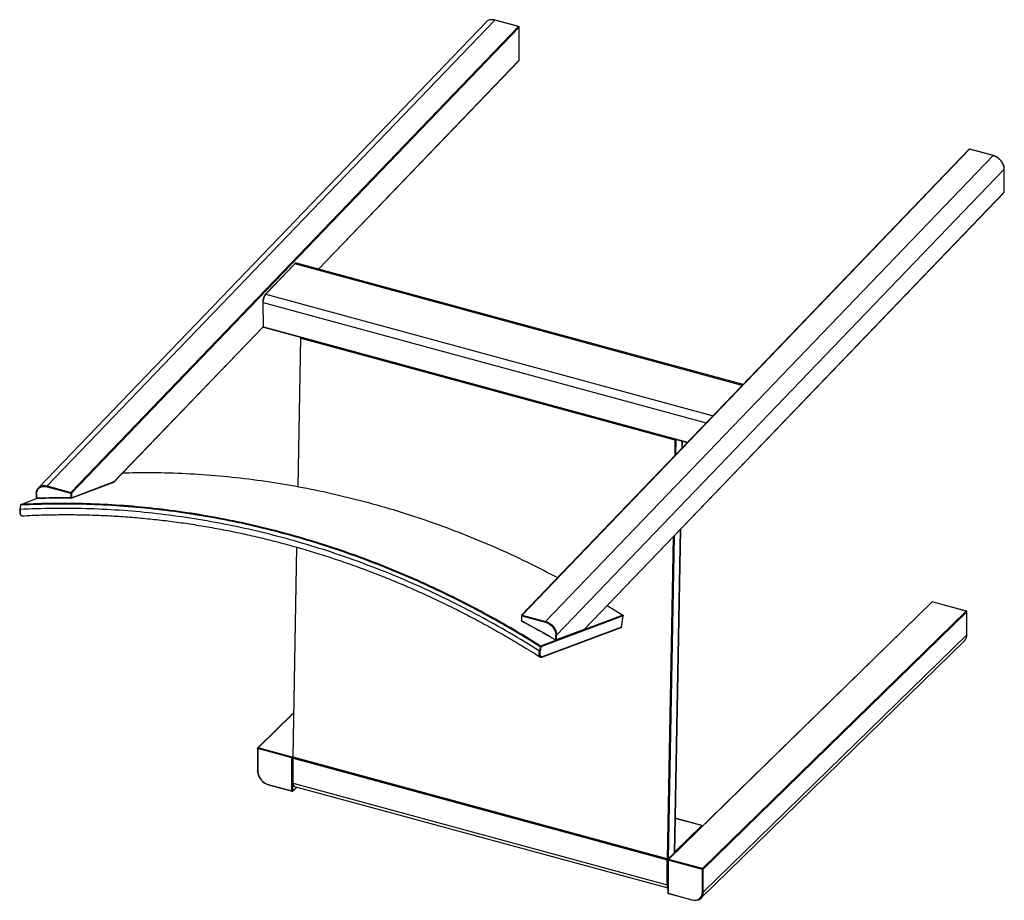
# Paper-space layout '_Trimetric' of a CAD drawing. Header units: millimetres. Extents: x -396 to 396, y -271 to 436.
import ezdxf

# ---------------------------------------------------------------- set-up
doc = ezdxf.new("R2010")
doc.units = ezdxf.units.MM

psp = doc.layouts.new('_Trimetric')

# ---------------------------------------------------------------- linework, layer by layer
at = {"color": 7, "linetype": 'Continuous', "lineweight": 25}
for p, q in [((-373.51, 61.81), (-13.75, 436.02)), ((5.26, 430.86), (-13.75, 436.02)), ((5.4, 430.92), (-13.62, 436.09)), ((-20.87, 434.48), (-380.63, 60.27)), ((5.26, 430.86), (-354.5, 56.65)), ((5.71, 430.32), (-354.05, 56.11)), ((5.71, 403.73), (5.71, 430.32)), ((5.77, 403.85), (5.77, 430.44)), ((-155.53, 236.01), (5.71, 403.73)), ((-155.42, 235.98), (5.63, 403.5)), ((367.46, 332.25), (7.71, -41.96)), ((8.06, -41.89), (367.82, 332.32)), ((27.07, -47.06), (386.83, 327.15)), ((386.83, 327.15), (367.82, 332.32)), ((386.97, 327.22), (367.96, 332.38)), ((35.92, -58.03), (395.68, 316.18)), ((395.68, 297.74), (395.68, 316.18)), ((395.74, 297.86), (395.74, 316.3)), ((395.74, 316.3), (395.74, 316.3)), ((58.09, -53.56), (395.6, 297.51)), ((58.17, -53.33), (395.68, 297.74)), ((-174.9, 240.11), (-198.23, 215.85)), ((-197.87, 215.92), (-174.55, 240.18)), ((185.01, 142.46), (-174.55, 240.18)), ((185.77, 143.25), (-173.16, 240.8)), ((-198.23, 215.84), (-198.23, 215.85)), ((-197.87, 215.92), (161.68, 118.2)), ((-200.39, 209.67), (-200.39, 209.5)), ((-199.74, 189.54), (-200.12, 209.29)), ((-200.12, 209.29), (156.17, 112.46)), ((-319.75, 65.05), (-199.98, 189.63)), ((-319.67, 65.28), (-200.01, 189.75)), ((-199.74, 189.54), (141.19, 96.88)), ((-199.64, 189.3), (141.02, 96.71)), ((-169.93, 180.73), (-172.16, 61.26)), ((-171.89, 61.22), (-169.66, 180.5)), ((-169.93, 180.7), (-169.93, 180.73)), ((-169.69, 181.16), (-169.77, 181.09)), ((-169.77, 181.09), (-169.75, 181.1)), ((-169.66, 180.5), (131.04, 98.78)), ((131.04, 98.78), (130.8, 86.08)), ((131.71, 98.87), (131.49, 86.79)), ((132.03, 99.16), (131.71, 98.87)), ((136.74, 97.88), (136.63, 92.14)), ((136.69, 92.2), (136.79, 97.86)), ((-354.31, 52.01), (-319.94, 64.93)), ((-354.05, 52.36), (-319.67, 65.28)), ((-382.41, 55.53), (-382.41, 52.12)), ((-373.74, 61.17), (-354.72, 56)), ((-373.51, 61.81), (-354.5, 56.65)), ((-354.72, 56), (-354.72, 52.25)), ((-354.05, 56.11), (-354.05, 52.36)), ((-394.59, 46.94), (-382.06, 51.65)), ((-382.14, 55.3), (-382.14, 51.89)), ((-381.89, 51.63), (-381.85, 51.63)), ((-354.45, 51.98), (-354.49, 51.98)), ((-395.01, 46.62), (-395.56, 43.03)), ((-395.29, 42.87), (-394.76, 46.36)), ((135.41, 26.87), (130.56, -232.97)), ((130.62, -232.86), (135.47, 26.93)), ((129.58, 20.81), (124.76, -237.74)), ((130.27, 21.53), (125.43, -237.65)), ((-173.07, 12.61), (-176.21, -155.79)), ((-175.94, -156.02), (-172.8, 12.53)), ((337.4, -31.46), (125.52, -238.26)), ((125.87, -238.19), (337.75, -31.39)), ((365.16, -38.84), (337.75, -31.39)), ((365.29, -38.79), (337.88, -31.33)), ((76.54, -34.37), (89.15, -42)), ((153.28, -245.64), (365.16, -38.84)), ((153.73, -246.19), (365.61, -39.39)), ((365.61, -57.82), (365.61, -39.39)), ((365.66, -57.7), (365.66, -39.27)), ((365.66, -39.28), (365.66, -39.27)), ((7.57, -42.31), (7.57, -46.28)), ((7.83, -46.72), (7.82, -46.7)), ((7.83, -42.54), (26.85, -47.7)), ((7.83, -46.51), (7.83, -42.54)), ((8.06, -41.89), (27.07, -47.06)), ((89.15, -42), (23.05, -66.84)), ((89.39, -42.54), (23.29, -67.38)), ((88.03, -51.54), (89.39, -42.54)), ((88.08, -51.49), (89.44, -42.5)), ((24.1, -75.81), (87.76, -51.88)), ((88.03, -51.54), (24.37, -75.46)), ((35.66, -62.04), (57.9, -53.68)), ((35.92, -61.69), (58.17, -53.33)), ((87.74, -51.89), (87.77, -51.88)), ((35.22, -61.99), (35.23, -62)), ((35.25, -61.8), (35.25, -58.14)), ((35.92, -61.69), (35.92, -58.03)), ((151.87, -269.37), (363.75, -62.57)), ((365.61, -57.82), (153.73, -264.62)), ((22.63, -67.34), (22.1, -70.84)), ((23.29, -67.38), (22.76, -70.88)), ((-175.55, -120.48), (-204.37, -148.6)), ((-204.02, -148.53), (-175.56, -120.75)), ((-204.52, -148.96), (-204.52, -167.39)), ((-176.84, -156.64), (-204.25, -149.19)), ((-204.25, -149.19), (-204.25, -167.62)), ((-176.6, -155.98), (-204.02, -148.53)), ((-176.84, -183.21), (-176.84, -156.64)), ((-176.6, -155.98), (-176.21, -155.6)), ((-176.22, -156.65), (-176.22, -176.8)), ((-175.99, -156.22), (-176.07, -156.29)), ((-175.95, -156.88), (124.75, -238.6)), ((-175.95, -177.02), (-175.95, -156.88)), ((124.76, -237.74), (-175.94, -156.02)), ((-175.84, -156.29), (124.86, -238.01)), ((-195.85, -178.04), (-176.84, -183.21)), ((-195.75, -178.3), (-176.74, -183.47)), ((-176.25, -183.34), (-172.94, -180.11)), ((-176.16, -183.1), (-176.16, -176.69)), ((-176.16, -183.1), (-173.06, -180.08)), ((-175.95, -177.02), (124.75, -258.75)), ((-174.93, -179.57), (125.37, -261.19)), ((152.65, -211.02), (131.14, -205.17)), ((152.52, -211.07), (131.14, -205.26)), ((130.63, -232.44), (152.52, -211.07)), ((125.33, -237.9), (129.99, -233.65)), ((130.56, -232.97), (125.43, -237.65)), ((124.75, -258.75), (124.75, -238.6)), ((125.37, -238.62), (125.37, -265.19)), ((153.05, -246.3), (125.63, -238.85)), ((125.63, -238.85), (125.63, -265.42)), ((153.28, -245.64), (125.87, -238.19)), ((153.05, -264.73), (153.05, -246.3)), ((153.73, -264.62), (153.73, -246.19)), ((125.63, -265.42), (144.65, -270.59)), ((125.74, -265.67), (144.75, -270.84))]:
    psp.add_line(p, q, dxfattribs=at)
at = {"color": 7, "linetype": 'Continuous', "lineweight": 25, "flags": 128}
for points in [[(-199.74, 189.54), (-199.73, 189.46), (-199.72, 189.39), (-199.7, 189.34), (-199.67, 189.31), (-199.64, 189.3)], [(-382.14, 55.3), (-382.22, 55.33), (-382.29, 55.36), (-382.35, 55.41), (-382.39, 55.45), (-382.4, 55.5), (-382.41, 55.53)], [(-395.29, 42.87), (-395.37, 42.89), (-395.44, 42.92), (-395.49, 42.95), (-395.53, 42.98), (-395.55, 43.01), (-395.56, 43.03)], [(7.57, -42.31), (7.57, -42.34), (7.59, -42.39), (7.63, -42.43), (7.68, -42.47), (7.75, -42.51), (7.83, -42.54)], [(-204.25, -149.19), (-204.34, -149.16), (-204.41, -149.13), (-204.46, -149.08), (-204.5, -149.04), (-204.52, -148.99), (-204.52, -148.96)], [(-175.95, -156.88), (-176.03, -156.85), (-176.1, -156.82), (-176.16, -156.78), (-176.2, -156.73), (-176.22, -156.68), (-176.22, -156.65)], [(-175.94, -156.02), (-176.03, -155.99), (-176.1, -155.95), (-176.15, -155.91), (-176.19, -155.87), (-176.21, -155.82), (-176.21, -155.79)], [(-176.07, -156.29), (-176.03, -156.26), (-175.97, -156.23)], [(-175.84, -156.29), (-175.85, -156.28), (-175.88, -156.26), (-175.91, -156.22), (-175.93, -156.17), (-175.94, -156.1), (-175.94, -156.02)], [(-204.25, -167.62), (-204.34, -167.59), (-204.41, -167.55), (-204.46, -167.51), (-204.5, -167.47), (-204.52, -167.42), (-204.52, -167.39)], [(-195.85, -178.04), (-195.85, -178.12), (-195.83, -178.19), (-195.81, -178.24), (-195.78, -178.28), (-195.75, -178.3)], [(-176.22, -176.8), (-176.22, -176.82), (-176.2, -176.87), (-176.16, -176.92), (-176.1, -176.96), (-176.03, -177), (-175.95, -177.02)], [(124.86, -238.01), (124.85, -238.01), (124.82, -237.99), (124.79, -237.95), (124.77, -237.89), (124.76, -237.82), (124.76, -237.74)], [(125.63, -238.85), (125.55, -238.82), (125.48, -238.78), (125.43, -238.74), (125.39, -238.69), (125.37, -238.64), (125.37, -238.62)], [(125.37, -265.19), (125.37, -265.22), (125.39, -265.27), (125.43, -265.31), (125.48, -265.35), (125.55, -265.39), (125.63, -265.42)], [(125.63, -265.42), (125.64, -265.5), (125.65, -265.56), (125.67, -265.62), (125.7, -265.65), (125.74, -265.67)], [(144.88, -270.79), (146.61, -271.09), (148.27, -271.05), (149.8, -270.68), (151.14, -269.98), (152.24, -268.98), (153.05, -267.72), (153.56, -266.24), (153.73, -264.62)], [(144.65, -270.59), (144.65, -270.66), (144.67, -270.73), (144.69, -270.78), (144.72, -270.82), (144.75, -270.84)]]:
    psp.add_lwpolyline(points, dxfattribs=at)
at = {"color": 7, "linetype": 'Continuous', "lineweight": 25}
for centre, radius, start, end in [((-13.64, 435.94), 0.143, 81.82726, 146.25103), ((5.38, 430.78), 0.143, 81.82726, 146.25103), ((5.1, 430.26), 0.616, 4.99728, 74.59992), ((5.27, 430.44), 0.5, 360, 74.79549), ((5.6, 430.44), 0.166, 310.64064, 357.99746), ((5.27, 403.85), 0.5, 316.12795, 360), ((5.4, 403.71), 0.308, 317.14796, 3.12828), ((5.6, 403.85), 0.166, 310.64064, 357.99746), ((367.82, 331.9), 0.5, 74.79549, 136.12795), ((367.7, 331.99), 0.348, 70.64622, 133.0315), ((367.94, 332.24), 0.143, 81.82726, 146.25103), ((386.95, 327.07), 0.143, 82.07375, 146.21192), ((395.57, 316.31), 0.168, 310.77163, 355.83288), ((395.24, 297.86), 0.5, 316.12795, 360), ((395.38, 297.72), 0.308, 317.14799, 3.12826), ((395.58, 297.87), 0.166, 310.64064, 357.99746), ((-174.67, 239.85), 0.353, 71.17722, 132.5005), ((-173.36, 239.38), 1.44, 82.0469, 146.0314), ((-189.74, 209.46), 10.39, 141.55034, 180.94631), ((-197.99, 215.59), 0.353, 71.17722, 132.5005), ((-200.09, 209.61), 0.314, 198.65823, 263.96037), ((-199.71, 189.85), 0.314, 198.65823, 263.96037), ((-169.63, 180.82), 0.318, 202.19923, 264.61225), ((-169.56, 180.85), 0.312, 109.69861, 129.07009), ((-168.59, 180.49), 1.08, 145.33977, 178.97972), ((132.14, 98.75), 1.1, 145.68842, 178.63107), ((131.28, 99.54), 0.799, 252.55587, 303.03667), ((131.13, 98.86), 0.581, 1.30787, 48.46758), ((-382.24, 55.52), 0.166, 130.64064, 177.99746), ((-372.7, 61.17), 1.04, 141.54172, 180.13687), ((-353.69, 56), 1.04, 141.54172, 180.13687), ((-354.49, 56.73), 0.771, 252.69603, 305.39891), ((-354.66, 56.05), 0.616, 4.99728, 74.59992), ((-381.91, 52.12), 0.5, 180.05494, 271.98188), ((-354.49, 52.48), 0.5, 269.48444, 291.03847), ((337.75, -31.82), 0.5, 74.79549, 134.30503), ((337.63, -31.72), 0.353, 71.12274, 131.78731), ((337.86, -31.47), 0.135, 80.73183, 143.96753), ((365.27, -38.92), 0.135, 80.8395, 143.95159), ((365, -39.42), 0.607, 3.39156, 74.33381), ((365.5, -39.26), 0.168, 310.85376, 354.52919), ((8.07, -42.31), 0.5, 136.12795, 180), ((8.07, -46.28), 0.5, 180.01705, 241.79934), ((7.94, -42.22), 0.353, 71.17722, 132.5005), ((8.87, -42.53), 1.04, 141.54172, 180.13687), ((27.89, -47.7), 1.04, 141.54172, 180.13687), ((35.48, -61.57), 0.5, 239.9737, 290.59561), ((35.48, -57.4), 0.771, 252.69603, 305.39891), ((359.15, -58.03), 6.46, 315.35447, 1.91129), ((365.5, -57.69), 0.166, 310.64064, 357.99746), ((22.51, -69.55), 1.36, 252.64036, 281.0104), ((-204.02, -148.96), 0.5, 134.30503, 180), ((-204.13, -148.87), 0.358, 71.58383, 131.32619), ((-203.23, -149.18), 1.02, 140.51294, 180.34344), ((-175.81, -156.63), 1.02, 140.51294, 180.34344), ((-176.61, -155.85), 0.82, 253.62805, 298.64941), ((-176.78, -156.58), 0.621, 13.12519, 73.86508), ((-175.72, -156.65), 0.5, 134.30503, 180), ((-175.71, -155.8), 0.5, 178.9306, 254.79549), ((-174.84, -156.89), 1.12, 147.93116, 179.29147), ((-192.34, -166.55), 12.14, 183.39156, 254.33381), ((-192.74, -166.94), 11.54, 183.39156, 254.33381), ((-173.44, -177.5), 2.55, 169.35156, 234.37442), ((-176.61, -182.48), 0.771, 252.69603, 305.39891), ((-176.59, -183.26), 0.255, 169.35156, 234.37442), ((-176.6, -182.98), 0.5, 254.79549, 314.30503), ((-176.48, -183.12), 0.323, 315.35447, 1.91129), ((152.63, -211.15), 0.135, 80.73183, 143.96753), ((152.34, -211.67), 0.625, 16.71239, 73.73246), ((152.52, -211.5), 0.5, 8.88824, 74.79549), ((130.22, -232.97), 0.34, 316.59768, 0.65851), ((130.12, -232.85), 0.5, 315.7391, 358.9306), ((130.47, -232.85), 0.152, 308.25329, 356.74792), ((125.85, -238.61), 1.1, 147.46648, 179.51147), ((124.98, -237.82), 0.82, 253.62805, 298.64941), ((125, -236.98), 0.799, 252.55587, 303.03667), ((124.99, -237.53), 0.5, 254.79549, 312.36146), ((124.81, -238.55), 0.625, 13.28498, 59.52209), ((125.1, -237.65), 0.337, 313.44828, 0.74784), ((125.87, -238.62), 0.5, 134.30503, 180), ((125.75, -238.53), 0.358, 71.58383, 131.32619), ((126.66, -238.84), 1.02, 140.51294, 180.34344), ((154.07, -246.29), 1.02, 140.51294, 180.34344), ((153.28, -245.56), 0.771, 252.69603, 305.39891), ((153.12, -246.22), 0.607, 3.39156, 74.33381), ((128.09, -259.09), 3.36, 174.23919, 215.80577), ((124.98, -257.93), 0.848, 254.35873, 297.30271), ((125.87, -265.19), 0.5, 180, 254.79549), ((146.88, -264.83), 6.18, 248.8623, 0.92226), ((153.28, -263.99), 0.771, 252.69603, 305.39891), ((144.77, -270.71), 0.135, 260.73183, 323.96753)]:
    psp.add_arc(centre, radius, start, end, dxfattribs=at)
for points, knots in [([(-13.75, 436.02), (-14.33, 436.15), (-15.49, 436.4), (-17.16, 436.35), (-18.69, 435.97), (-19.96, 435.34), (-20.58, 434.72), (-20.85, 434.45)], [0, 0, 0, 0, 0.209929, 0.419851, 0.629777, 0.8397, 1, 1, 1, 1]), ([(395.68, 316.18), (395.68, 316.27), (395.68, 316.44), (395.67, 316.69), (395.65, 316.94), (395.62, 317.19), (395.59, 317.44), (395.55, 317.68), (395.51, 317.93), (395.46, 318.16), (395.4, 318.4), (395.34, 318.63), (395.28, 318.86), (395.2, 319.09), (395.13, 319.31), (395.05, 319.53), (394.97, 319.74), (394.88, 319.96), (394.79, 320.16), (394.7, 320.37), (394.61, 320.57), (394.51, 320.76), (394.41, 320.95), (394.31, 321.14), (394.2, 321.33), (394.1, 321.51), (393.99, 321.68), (393.88, 321.85), (393.77, 322.02), (393.66, 322.18), (393.54, 322.34), (393.43, 322.5), (393.32, 322.65), (393.2, 322.8), (392.99, 323.07), (392.65, 323.46), (392.19, 323.96), (391.7, 324.42), (391.2, 324.86), (390.68, 325.26), (390.15, 325.63), (389.61, 325.97), (389.06, 326.28), (388.5, 326.55), (387.95, 326.79), (387.39, 326.99), (387.02, 327.1), (386.83, 327.15)], [0, 0, 0, 0, 0.018943, 0.037609, 0.056004, 0.074135, 0.092006, 0.109623, 0.126991, 0.144114, 0.160997, 0.177641, 0.194052, 0.210232, 0.226184, 0.24191, 0.257413, 0.272694, 0.287757, 0.302602, 0.317231, 0.331647, 0.345849, 0.35984, 0.373621, 0.387192, 0.400555, 0.41371, 0.426659, 0.439401, 0.451937, 0.464268, 0.476393, 0.488314, 0.500031, 0.543485, 0.586532, 0.629225, 0.671612, 0.713737, 0.755645, 0.797213, 0.838386, 0.879211, 0.919727, 0.959977, 1, 1, 1, 1]), ([(395.74, 316.3), (395.7, 316.97), (395.61, 318.21), (394.9, 320.38), (393.61, 322.68), (391.66, 324.75), (389.39, 326.36), (387.84, 326.91), (386.97, 327.22)], [0, 0, 0, 0, 0.147814, 0.269654, 0.464681, 0.662976, 0.811391, 1, 1, 1, 1]), ([(-173.15, 240.76), (-173.25, 240.8), (-173.55, 240.9), (-174.08, 240.74), (-174.56, 240.47), (-174.82, 240.17), (-174.9, 240.08)], [0, 0, 0, 0, 0.1712782, 0.4988396, 0.8402695, 1, 1, 1, 1]), ([(-198.22, 215.83), (-198.4, 215.63), (-198.79, 215.2), (-199.31, 214.25), (-199.66, 213.48), (-199.78, 213.05), (-199.79, 213.02)], [0, 0, 0, 0, 0.292324, 0.63544, 0.973661, 1, 1, 1, 1]), ([(-199.79, 213.02), (-199.91, 212.65), (-200.15, 211.9), (-200.35, 210.73), (-200.38, 210.01), (-200.39, 209.67)], [0, 0, 0, 0, 0.323859, 0.675181, 1, 1, 1, 1]), ([(-200.01, 189.77), (-200.01, 189.76), (-200.01, 189.72), (-199.98, 189.61), (-199.92, 189.49), (-199.83, 189.39), (-199.75, 189.34), (-199.68, 189.3), (-199.64, 189.3), (-199.64, 189.3)], [0, 0, 0, 0, 0.045928, 0.20265, 0.511503, 0.665242, 0.822016, 0.978711, 1, 1, 1, 1]), ([(-169.74, 181.11), (-169.78, 181.07), (-169.85, 181), (-169.91, 180.86), (-169.93, 180.75), (-169.93, 180.7), (-169.93, 180.7)], [0, 0, 0, 0, 0.339584, 0.674929, 0.989059, 1, 1, 1, 1]), ([(-312.81, 72.27), (-309.23, 72.39), (-296.79, 72.84), (-275.35, 72.49), (-248.53, 71.21), (-221.59, 68.78), (-194.76, 65.29), (-168.08, 60.75), (-141.62, 55.18), (-115.26, 48.56), (-88.88, 40.86), (-62.53, 32.06), (-36.27, 22.18), (-10.35, 11.25), (14.02, 0.01), (29.56, -8.07), (36.72, -11.79)], [0, 0, 0, 0, 0.0304171, 0.1054751, 0.180837, 0.2564538, 0.3322754, 0.4068935, 0.4816113, 0.5563798, 0.6311495, 0.7073951, 0.7835384, 0.8595276, 0.9353115, 1, 1, 1, 1]), ([(-319.94, 64.93), (-319.93, 64.93), (-319.87, 64.95), (-319.78, 65.02), (-319.7, 65.14), (-319.68, 65.23), (-319.67, 65.28)], [0, 0, 0, 0, 0.046553, 0.424997, 0.720327, 1, 1, 1, 1]), ([(-319.91, 64.94), (-319.91, 64.94), (-319.89, 64.95), (-319.85, 64.97), (-319.8, 65), (-319.76, 65.04), (-319.74, 65.06)], [0, 0, 0, 0, 0.096495, 0.274533, 0.530051, 1, 1, 1, 1]), ([(-319.67, 65.28), (-319.67, 65.22), (-319.68, 65.13), (-319.74, 65.08), (-319.76, 65.06)], [0, 0, 0, 0, 0.667881, 1, 1, 1, 1]), ([(-382.35, 55.65), (-382.32, 56.2), (-382.26, 57.31), (-381.71, 58.76), (-381.16, 59.76), (-380.69, 60.16), (-380.6, 60.24)], [0, 0, 0, 0, 0.308985, 0.617968, 0.926959, 1, 1, 1, 1]), ([(-382.14, 55.3), (-382.14, 56.37), (-381.92, 57.37), (-381.08, 59.12), (-380.46, 59.85), (-378.9, 60.94), (-377.97, 61.29), (-375.94, 61.55), (-374.84, 61.47), (-373.74, 61.17)], [0, 0, 0, 0, 0.25, 0.25, 0.5, 0.5, 0.75, 0.75, 1, 1, 1, 1]), ([(-380.6, 60.24), (-380.34, 60.51), (-379.72, 61.13), (-378.45, 61.76), (-376.92, 62.14), (-375.25, 62.19), (-374.09, 61.94), (-373.51, 61.81)], [0, 0, 0, 0, 0.160298, 0.370223, 0.580149, 0.790071, 1, 1, 1, 1]), ([(23.05, -66.84), (7.22, -56.86), (-8.98, -47.44), (-42, -29.8), (-58.82, -21.58), (-92.95, -6.44), (-110.26, 0.49), (-145.25, 12.96), (-162.92, 18.52), (-198.48, 28.21), (-216.37, 32.34), (-252.22, 39.16), (-270.18, 41.85), (-306.02, 45.77), (-323.9, 47), (-359.44, 48.03), (-377.1, 47.84), (-394.59, 46.94)], [0, 0, 0, 0, 0.125, 0.125, 0.25, 0.25, 0.375, 0.375, 0.5, 0.5, 0.625, 0.625, 0.75, 0.75, 0.875, 0.875, 1, 1, 1, 1]), ([(-382.4, 52.12), (-382.4, 52.09), (-382.39, 52.02), (-382.28, 51.94), (-382.19, 51.91), (-382.14, 51.89)], [0, 0, 0, 0, 0.367315, 0.695979, 1, 1, 1, 1]), ([(-382.14, 51.89), (-382.12, 51.85), (-382.09, 51.75), (-382, 51.66), (-381.94, 51.62), (-381.9, 51.63), (-381.89, 51.63)], [0, 0, 0, 0, 0.310953, 0.637978, 0.893314, 1, 1, 1, 1]), ([(-354.72, 52.25), (-354.67, 52.24), (-354.61, 52.23), (-354.48, 52.22), (-354.41, 52.22), (-354.28, 52.24), (-354.22, 52.26), (-354.11, 52.3), (-354.08, 52.33), (-354.05, 52.36)], [0, 0, 0, 0, 0.25, 0.25, 0.5, 0.5, 0.75, 0.75, 1, 1, 1, 1]), ([(-354.49, 51.98), (-354.51, 51.98), (-354.56, 51.98), (-354.62, 52.04), (-354.69, 52.13), (-354.71, 52.21), (-354.72, 52.25)], [0, 0, 0, 0, 0.15972, 0.492707, 0.752708, 1, 1, 1, 1]), ([(-354.05, 52.36), (-354.06, 52.3), (-354.09, 52.19), (-354.19, 52.07), (-354.28, 52.03), (-354.31, 52.01)], [0, 0, 0, 0, 0.361777, 0.743806, 1, 1, 1, 1]), ([(-395.56, 43.03), (-395.63, 42.39), (-395.77, 41.11), (-395.56, 39.49), (-395.01, 38.23), (-394.37, 37.96), (-394.06, 37.83)], [0, 0, 0, 0, 0.255707, 0.507569, 0.756554, 1, 1, 1, 1]), ([(-395.29, 42.87), (-395.35, 42.12), (-395.47, 40.61), (-395.18, 39.14), (-394.78, 38.32), (-394.38, 37.94), (-394.04, 37.77), (-393.81, 37.81), (-393.76, 37.82)], [0, 0, 0, 0, 0.273069, 0.546483, 0.684065, 0.821812, 0.959692, 1, 1, 1, 1]), ([(22.1, -70.84), (6.29, -60.85), (-9.89, -51.41), (-42.88, -33.75), (-59.69, -25.52), (-93.8, -10.36), (-111.1, -3.43), (-146.07, 9.06), (-163.73, 14.61), (-199.28, 24.3), (-217.16, 28.43), (-252.99, 35.23), (-270.94, 37.9), (-306.76, 41.8), (-324.64, 43.01), (-360.16, 44.01), (-377.81, 43.79), (-395.29, 42.87)], [0, 0, 0, 0, 0.125, 0.125, 0.25, 0.25, 0.375, 0.375, 0.5, 0.5, 0.625, 0.625, 0.75, 0.75, 0.875, 0.875, 1, 1, 1, 1]), ([(-395.02, 46.52), (-395.02, 46.51), (-395.02, 46.47), (-394.92, 46.42), (-394.81, 46.38), (-394.76, 46.36)], [0, 0, 0, 0, 0.31389, 0.656945, 1, 1, 1, 1]), ([(-394.72, 46.91), (-394.77, 46.88), (-394.88, 46.82), (-394.98, 46.69), (-395, 46.6), (-395.01, 46.56)], [0, 0, 0, 0, 0.395334, 0.787947, 1, 1, 1, 1]), ([(22.63, -67.34), (6.81, -57.38), (-9.38, -47.96), (-42.38, -30.33), (-59.19, -22.11), (-93.3, -6.98), (-110.6, -0.06), (-145.57, 12.41), (-163.23, 17.96), (-198.77, 27.64), (-216.64, 31.77), (-252.47, 38.59), (-270.42, 41.27), (-306.23, 45.19), (-324.1, 46.42), (-359.63, 47.46), (-377.28, 47.26), (-394.76, 46.36)], [0, 0, 0, 0, 0.125, 0.125, 0.25, 0.25, 0.375, 0.375, 0.5, 0.5, 0.625, 0.625, 0.75, 0.75, 0.875, 0.875, 1, 1, 1, 1]), ([(-394.59, 46.94), (-394.62, 46.93), (-394.64, 46.91), (-394.69, 46.84), (-394.72, 46.79), (-394.75, 46.68), (-394.76, 46.62), (-394.76, 46.49), (-394.76, 46.42), (-394.76, 46.36)], [0, 0, 0, 0, 0.25, 0.25, 0.5, 0.5, 0.75, 0.75, 1, 1, 1, 1]), ([(-393.76, 37.76), (-391.02, 37.92), (-383.57, 38.34), (-371.35, 38.68), (-357.11, 38.82), (-342.85, 38.64), (-328.56, 38.15), (-314.27, 37.35), (-299.97, 36.23), (-285.67, 34.81), (-271.37, 33.08), (-257.09, 31.03), (-242.82, 28.68), (-228.57, 26.02), (-214.35, 23.06), (-200.16, 19.79), (-186, 16.21), (-171.9, 12.34), (-157.84, 8.16), (-143.83, 3.68), (-129.89, -1.09), (-116.01, -6.16), (-102.2, -11.52), (-88.47, -17.18), (-74.82, -23.12), (-61.26, -29.35), (-47.79, -35.87), (-34.41, -42.66), (-21.14, -49.74), (-7.98, -57.09), (5.06, -64.73), (15.32, -70.95), (21.18, -74.7), (22.78, -75.73)], [0, 0, 0, 0, 0.019324, 0.052723, 0.086122, 0.119519, 0.152915, 0.186311, 0.219705, 0.253098, 0.28649, 0.319881, 0.353271, 0.386659, 0.420047, 0.453433, 0.486819, 0.520203, 0.553586, 0.586968, 0.620349, 0.653729, 0.687108, 0.720486, 0.753863, 0.787239, 0.820614, 0.853989, 0.887362, 0.920735, 0.954107, 0.987478, 1, 1, 1, 1]), ([(365.66, -39.28), (365.66, -39.27), (365.67, -39.23), (365.65, -39.16), (365.62, -39.06), (365.57, -38.97), (365.5, -38.89), (365.4, -38.82), (365.33, -38.8), (365.29, -38.79)], [0, 0, 0, 0, 0.026672, 0.176542, 0.330513, 0.489443, 0.656609, 0.828269, 1, 1, 1, 1]), ([(7.83, -46.51), (7.77, -46.48), (7.65, -46.44), (7.57, -46.35), (7.57, -46.3), (7.57, -46.28)], [0, 0, 0, 0, 0.391487, 0.814707, 1, 1, 1, 1]), ([(7.65, -46.62), (12.15, -49.05), (21.44, -54.08), (30.64, -59.37), (35.39, -62.09)], [0, 0, 0, 0, 0.484375, 1, 1, 1, 1]), ([(7.82, -46.7), (7.82, -46.69), (7.8, -46.68), (7.81, -46.6), (7.82, -46.54), (7.83, -46.51)], [0, 0, 0, 0, 0.290001, 0.6538957, 1, 1, 1, 1]), ([(27.07, -47.06), (27.17, -47.08), (27.36, -47.14), (27.65, -47.23), (27.94, -47.33), (28.23, -47.45), (28.53, -47.57), (28.81, -47.7), (29.1, -47.84), (29.39, -47.99), (29.68, -48.14), (29.96, -48.31), (30.25, -48.49), (30.53, -48.67), (30.81, -48.87), (31.08, -49.07), (31.35, -49.29), (31.62, -49.51), (31.88, -49.73), (32.13, -49.97), (32.38, -50.21), (32.63, -50.47), (32.87, -50.73), (33.1, -50.99), (33.34, -51.28), (33.59, -51.59), (33.83, -51.93), (34.08, -52.29), (34.32, -52.67), (34.55, -53.07), (34.77, -53.49), (34.98, -53.93), (35.18, -54.39), (35.36, -54.86), (35.52, -55.35), (35.66, -55.86), (35.77, -56.39), (35.86, -56.92), (35.91, -57.48), (35.92, -57.84), (35.92, -58.03)], [0, 0, 0, 0, 0.020867, 0.04179, 0.062775, 0.083827, 0.104951, 0.126154, 0.147441, 0.168819, 0.190292, 0.211868, 0.233554, 0.255353, 0.277223, 0.299147, 0.321133, 0.343187, 0.365315, 0.387524, 0.409821, 0.432212, 0.454705, 0.477307, 0.500026, 0.526088, 0.553139, 0.581182, 0.610222, 0.640268, 0.67133, 0.70342, 0.736555, 0.770753, 0.806039, 0.84244, 0.87999, 0.918732, 0.958715, 1, 1, 1, 1]), ([(89.15, -42), (89.17, -42.01), (89.2, -42.03), (89.24, -42.07), (89.27, -42.11), (89.31, -42.16), (89.36, -42.24), (89.39, -42.34), (89.4, -42.45), (89.4, -42.51), (89.39, -42.54)], [0, 0, 0, 0, 0.119302, 0.200587, 0.243648, 0.383069, 0.500256, 0.686685, 0.849844, 1, 1, 1, 1]), ([(89.39, -42.54), (89.43, -42.53), (89.46, -42.52), (89.44, -42.5), (89.44, -42.5)], [0, 0, 0, 0, 0.996394, 1, 1, 1, 1]), ([(26.85, -47.7), (27.95, -48), (29.05, -48.51), (31.08, -49.88), (32.01, -50.74), (33.57, -52.67), (34.19, -53.75), (35.03, -55.94), (35.25, -57.07), (35.25, -58.14)], [0, 0, 0, 0, 0.25, 0.25, 0.5, 0.5, 0.75, 0.75, 1, 1, 1, 1]), ([(57.9, -53.67), (57.92, -53.66), (58.01, -53.64), (58.12, -53.52), (58.15, -53.39), (58.17, -53.33)], [0, 0, 0, 0, 0.192776, 0.618751, 1, 1, 1, 1]), ([(57.9, -53.68), (57.91, -53.67), (57.95, -53.66), (58.02, -53.62), (58.06, -53.58), (58.09, -53.55)], [0, 0, 0, 0, 0.220454, 0.468082, 1, 1, 1, 1]), ([(58.17, -53.33), (58.16, -53.39), (58.16, -53.48), (58.1, -53.53), (58.08, -53.55)], [0, 0, 0, 0, 0.667881, 1, 1, 1, 1]), ([(87.76, -51.88), (87.77, -51.88), (87.81, -51.87), (87.88, -51.82), (87.95, -51.74), (88, -51.65), (88.02, -51.57), (88.03, -51.54)], [0, 0, 0, 0, 0.070668, 0.303001, 0.535334, 0.767667, 1, 1, 1, 1]), ([(87.83, -51.85), (87.84, -51.84), (87.89, -51.81), (87.96, -51.74), (88.02, -51.64), (88.06, -51.56), (88.06, -51.51), (88.06, -51.51)], [0, 0, 0, 0, 0.13863, 0.408984, 0.691973, 0.988073, 1, 1, 1, 1]), ([(88.03, -51.54), (88.06, -51.52), (88.09, -51.51), (88.08, -51.49), (88.08, -51.49)], [0, 0, 0, 0, 0.996398, 1, 1, 1, 1]), ([(35.25, -61.8), (35.24, -61.84), (35.21, -61.92), (35.21, -61.98), (35.22, -61.99), (35.22, -61.99)], [0, 0, 0, 0, 0.447167, 0.91745, 1, 1, 1, 1]), ([(35.92, -61.69), (35.9, -61.72), (35.86, -61.75), (35.76, -61.79), (35.7, -61.81), (35.56, -61.83), (35.49, -61.83), (35.36, -61.82), (35.3, -61.81), (35.25, -61.8)], [0, 0, 0, 0, 0.25, 0.25, 0.5, 0.5, 0.75, 0.75, 1, 1, 1, 1]), ([(35.66, -62.03), (35.68, -62.02), (35.77, -62), (35.88, -61.87), (35.91, -61.75), (35.92, -61.69)], [0, 0, 0, 0, 0.192457, 0.618601, 1, 1, 1, 1]), ([(22.81, -75.69), (22.8, -75.69), (22.63, -75.64), (22.4, -75.31), (22.03, -74.54), (21.82, -73.07), (22.01, -71.58), (22.1, -70.84)], [0, 0, 0, 0, 0.011996, 0.177602, 0.343008, 0.671713, 1, 1, 1, 1]), ([(24.37, -75.46), (24.04, -75.58), (23.74, -75.55), (23.23, -75.21), (23.02, -74.89), (22.73, -74.03), (22.65, -73.49), (22.61, -72.26), (22.66, -71.58), (22.76, -70.88)], [0, 0, 0, 0, 0.25, 0.25, 0.5, 0.5, 0.75, 0.75, 1, 1, 1, 1]), ([(22.63, -67.34), (22.65, -67.29), (22.68, -67.24), (22.75, -67.13), (22.79, -67.07), (22.88, -66.97), (22.92, -66.93), (22.99, -66.87), (23.02, -66.85), (23.05, -66.84)], [0, 0, 0, 0, 0.25, 0.25, 0.5, 0.5, 0.75, 0.75, 1, 1, 1, 1]), ([(23.29, -67.38), (23.24, -67.4), (23.13, -67.41), (22.89, -67.4), (22.75, -67.37), (22.63, -67.34)], [0, 0, 0, 0, 0.5, 0.5, 1, 1, 1, 1]), ([(23.05, -66.84), (23.14, -66.89), (23.21, -66.97), (23.29, -67.17), (23.31, -67.28), (23.29, -67.38)], [0, 0, 0, 0, 0.5, 0.5, 1, 1, 1, 1]), ([(22.79, -75.69), (22.99, -75.79), (23.38, -75.99), (23.86, -75.87), (24.1, -75.81)], [0, 0, 0, 0, 0.499923, 1, 1, 1, 1]), ([(24.1, -75.8), (24.11, -75.8), (24.16, -75.79), (24.22, -75.74), (24.29, -75.66), (24.35, -75.57), (24.36, -75.5), (24.37, -75.46)], [0, 0, 0, 0, 0.0728, 0.3046, 0.5364, 0.7682, 1, 1, 1, 1]), ([(-176.2, -176.85), (-176.2, -177.12), (-176.19, -177.75), (-175.98, -178.53), (-175.63, -179.15), (-175.23, -179.52), (-174.94, -179.54), (-174.86, -179.55)], [0, 0, 0, 0, 0.194906, 0.462887, 0.703081, 0.915335, 1, 1, 1, 1])]:
    psp.add_open_spline(points, degree=3, knots=knots, dxfattribs=at)
for points in [[(-354.72, 52.25), (-363.92, 52.33), (-373.06, 52.21), (-382.14, 51.89)], [(-354.45, 51.98), (-363.64, 52.06), (-372.77, 51.94), (-381.85, 51.63)], [(7.83, -46.51), (17.03, -51.44), (26.17, -56.54), (35.25, -61.8)]]:
    psp.add_open_spline(points, degree=3, dxfattribs=at)

doc.saveas('drawing.dxf')
